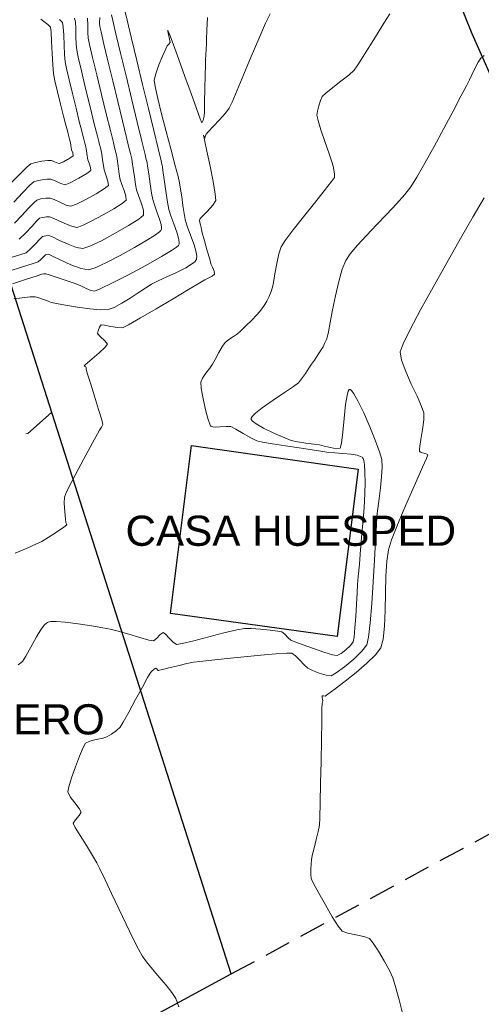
# Model space of a CAD drawing. Header units: metres. Extents: x 1111994 to 1112800, y 1268200 to 1269007.
# Tile 71 of 86: x 1112541 to 1112568, y 1268489 to 1268548. Entities that reach past the tile are written whole.
import ezdxf

# ---------------------------------------------------------------- set-up
doc = ezdxf.new("R2010")
doc.units = ezdxf.units.M
doc.header["$LTSCALE"] = 12.7
doc.header["$MEASUREMENT"] = 0
doc.linetypes.add('DASHED', pattern=[0.75, 0.5, -0.25])
doc.linetypes.add('HIDDEN2', pattern=[0.1875, 0.125, -0.0625])
doc.layers.add('Base', color=251, linetype='Continuous')
doc.styles.add('602000', font='arial.ttf', dxfattribs={"height": 1.5})
doc.linetypes.add('Cerca_LINE', pattern='A,0,[1,USTA-AUL-AB-003 LOTE CON RELACIîN AL SECTOR INMEDIATO1.Shx,S=0.007937,R=0,X=0,Y=0],-1.45,0', length=1.45)

msp = doc.modelspace()

# ---------------------------------------------------------------- linework, layer by layer
at = {"layer": 'Base', "linetype": 'Continuous', "lineweight": 0}
for p, q in [((1112546.926, 1268548.848), (1112547.105, 1268548.104)), ((1112541.915, 1268548.167), (1112542.1, 1268548.019)), ((1112543.041, 1268548.143), (1112543.227, 1268547.962)), ((1112543.951, 1268548.231), (1112543.994, 1268548.002)), ((1112544.728, 1268548.227), (1112544.744, 1268547.802)), ((1112545.457, 1268548.258), (1112545.455, 1268547.952)), ((1112546.24, 1268548.089), (1112546.163, 1268548.421)), ((1112551.938, 1268548.265), (1112551.9, 1268547.503)), ((1112555.696, 1268548.494), (1112555.426, 1268547.919)), ((1112562.892, 1268548.491), (1112562.539, 1268547.925)), ((1112542.1, 1268548.019), (1112542.343, 1268547.848)), ((1112542.343, 1268547.848), (1112542.503, 1268547.692)), ((1112542.503, 1268547.692), (1112542.54, 1268547.408)), ((1112543.227, 1268547.962), (1112543.267, 1268547.705)), ((1112543.267, 1268547.705), (1112543.293, 1268547.211)), ((1112543.994, 1268548.002), (1112544.017, 1268547.597)), ((1112544.017, 1268547.597), (1112544.03, 1268547.114)), ((1112544.744, 1268547.802), (1112544.749, 1268547.353)), ((1112545.455, 1268547.952), (1112545.467, 1268547.717)), ((1112545.467, 1268547.717), (1112545.538, 1268547.396)), ((1112546.435, 1268547.273), (1112546.24, 1268548.089)), ((1112547.105, 1268548.104), (1112547.369, 1268547.01)), ((1112555.426, 1268547.919), (1112555.018, 1268546.985)), ((1112562.539, 1268547.925), (1112562.129, 1268547.257)), ((1112542.54, 1268547.408), (1112542.569, 1268546.826)), ((1112543.293, 1268547.211), (1112543.314, 1268546.61)), ((1112544.03, 1268547.114), (1112544.045, 1268546.652)), ((1112544.749, 1268547.353), (1112544.77, 1268547.012)), ((1112544.77, 1268547.012), (1112544.851, 1268546.64)), ((1112545.538, 1268547.396), (1112545.711, 1268546.669)), ((1112546.713, 1268546.114), (1112546.435, 1268547.273)), ((1112547.369, 1268547.01), (1112547.688, 1268545.684)), ((1112549.556, 1268547.493), (1112549.552, 1268547.482)), ((1112549.552, 1268547.482), (1112549.559, 1268547.417)), ((1112549.562, 1268547.483), (1112549.556, 1268547.493)), ((1112549.559, 1268547.417), (1112549.593, 1268547.242)), ((1112549.595, 1268547.405), (1112549.562, 1268547.483)), ((1112549.593, 1268547.242), (1112549.655, 1268546.965)), ((1112549.689, 1268547.157), (1112549.595, 1268547.405)), ((1112549.655, 1268546.965), (1112549.693, 1268546.759)), ((1112549.884, 1268546.627), (1112549.689, 1268547.157)), ((1112551.9, 1268547.503), (1112551.878, 1268546.935)), ((1112555.018, 1268546.985), (1112554.57, 1268545.923)), ((1112562.129, 1268547.257), (1112561.701, 1268546.563)), ((1112542.569, 1268546.826), (1112542.598, 1268546.107)), ((1112543.314, 1268546.61), (1112543.339, 1268546.031)), ((1112544.045, 1268546.652), (1112544.074, 1268546.307)), ((1112544.851, 1268546.64), (1112545.034, 1268545.862)), ((1112545.711, 1268546.669), (1112545.955, 1268545.652)), ((1112549.43, 1268546.371), (1112549.24, 1268545.948)), ((1112549.519, 1268546.556), (1112549.43, 1268546.371)), ((1112549.61, 1268546.657), (1112549.519, 1268546.556)), ((1112549.693, 1268546.759), (1112549.61, 1268546.657)), ((1112550.208, 1268545.736), (1112549.884, 1268546.627)), ((1112551.848, 1268546.377), (1112551.828, 1268546.02)), ((1112551.867, 1268546.664), (1112551.848, 1268546.377)), ((1112551.878, 1268546.935), (1112551.867, 1268546.664)), ((1112561.701, 1268546.563), (1112561.3, 1268545.922)), ((1112542.598, 1268546.107), (1112542.633, 1268545.41)), ((1112543.339, 1268546.031), (1112543.377, 1268545.602)), ((1112544.074, 1268546.307), (1112544.165, 1268545.876)), ((1112544.165, 1268545.876), (1112544.359, 1268545.053)), ((1112545.034, 1268545.862), (1112545.286, 1268544.817)), ((1112547.042, 1268544.75), (1112546.713, 1268546.114)), ((1112549.24, 1268545.948), (1112549.015, 1268545.41)), ((1112551.828, 1268546.02), (1112551.814, 1268545.732)), ((1112554.57, 1268545.923), (1112554.126, 1268544.853)), ((1112561.3, 1268545.922), (1112560.967, 1268545.41)), ((1112568.357, 1268545.815), (1112568.195, 1268545.574)), ((1112568.572, 1268545.972), (1112568.357, 1268545.815)), ((1112542.633, 1268545.41), (1112542.68, 1268544.897)), ((1112543.377, 1268545.602), (1112543.459, 1268545.201)), ((1112543.459, 1268545.201), (1112543.616, 1268544.522)), ((1112545.955, 1268545.652), (1112546.241, 1268544.463)), ((1112547.688, 1268545.684), (1112548.035, 1268544.242)), ((1112549.015, 1268545.41), (1112548.824, 1268544.885)), ((1112550.577, 1268544.714), (1112550.208, 1268545.736)), ((1112551.807, 1268545.414), (1112551.794, 1268544.777)), ((1112551.814, 1268545.732), (1112551.807, 1268545.414)), ((1112560.967, 1268545.41), (1112560.744, 1268545.105)), ((1112568.007, 1268545.203), (1112567.826, 1268544.814)), ((1112568.195, 1268545.574), (1112568.007, 1268545.203)), ((1112542.68, 1268544.897), (1112542.77, 1268544.447)), ((1112544.359, 1268545.053), (1112544.612, 1268544.003)), ((1112545.286, 1268544.817), (1112545.57, 1268543.643)), ((1112547.387, 1268543.321), (1112547.042, 1268544.75)), ((1112548.824, 1268544.885), (1112548.734, 1268544.495)), ((1112550.947, 1268543.691), (1112550.577, 1268544.714)), ((1112551.794, 1268544.777), (1112551.779, 1268543.984)), ((1112554.126, 1268544.853), (1112553.729, 1268543.898)), ((1112560.421, 1268544.802), (1112559.957, 1268544.427)), ((1112560.744, 1268545.105), (1112560.421, 1268544.802)), ((1112567.826, 1268544.814), (1112567.683, 1268544.517)), ((1112542.77, 1268544.447), (1112542.922, 1268543.789)), ((1112543.616, 1268544.522), (1112543.819, 1268543.685)), ((1112544.612, 1268544.003), (1112544.884, 1268542.889)), ((1112546.241, 1268544.463), (1112546.542, 1268543.222)), ((1112548.035, 1268544.242), (1112548.383, 1268542.801)), ((1112548.734, 1268544.495), (1112548.787, 1268544.116)), ((1112548.787, 1268544.116), (1112548.947, 1268543.401)), ((1112551.779, 1268543.984), (1112551.763, 1268543.202)), ((1112559.464, 1268544.045), (1112559.054, 1268543.718)), ((1112559.957, 1268544.427), (1112559.464, 1268544.045)), ((1112567.518, 1268544.202), (1112567.172, 1268543.54)), ((1112567.683, 1268544.517), (1112567.518, 1268544.202)), ((1112542.922, 1268543.789), (1112543.105, 1268543.045)), ((1112543.819, 1268543.685), (1112544.034, 1268542.81)), ((1112545.57, 1268543.643), (1112545.853, 1268542.48)), ((1112548.947, 1268543.401), (1112549.179, 1268542.463)), ((1112551.271, 1268542.799), (1112550.947, 1268543.691)), ((1112553.729, 1268543.898), (1112553.422, 1268543.178)), ((1112558.838, 1268543.511), (1112558.728, 1268543.281)), ((1112559.054, 1268543.718), (1112558.838, 1268543.511)), ((1112567.172, 1268543.54), (1112566.696, 1268542.636)), ((1112543.105, 1268543.045), (1112543.283, 1268542.338)), ((1112544.034, 1268542.81), (1112544.231, 1268542.018)), ((1112544.884, 1268542.889), (1112545.133, 1268541.875)), ((1112546.542, 1268543.222), (1112546.827, 1268542.045)), ((1112547.715, 1268541.965), (1112547.387, 1268543.321)), ((1112548.383, 1268542.801), (1112548.702, 1268541.476)), ((1112551.504, 1268542.168), (1112551.271, 1268542.799)), ((1112551.763, 1268543.202), (1112551.748, 1268542.593)), ((1112553.248, 1268542.815), (1112553.009, 1268542.508)), ((1112553.422, 1268543.178), (1112553.248, 1268542.815)), ((1112558.62, 1268542.961), (1112558.538, 1268542.634)), ((1112558.728, 1268543.281), (1112558.62, 1268542.961)), ((1112543.283, 1268542.338), (1112543.424, 1268541.79)), ((1112545.853, 1268542.48), (1112546.101, 1268541.467)), ((1112549.179, 1268542.463), (1112549.451, 1268541.413)), ((1112551.738, 1268542.324), (1112551.678, 1268542.092)), ((1112551.748, 1268542.593), (1112551.738, 1268542.324)), ((1112553.009, 1268542.508), (1112552.655, 1268542.11)), ((1112558.538, 1268542.634), (1112558.507, 1268542.381)), ((1112558.507, 1268542.381), (1112558.579, 1268542.078)), ((1112566.696, 1268542.636), (1112566.142, 1268541.591)), ((1112543.424, 1268541.79), (1112543.493, 1268541.521)), ((1112544.231, 1268542.018), (1112544.379, 1268541.429)), ((1112545.133, 1268541.875), (1112545.319, 1268541.126)), ((1112546.827, 1268542.045), (1112547.069, 1268541.052)), ((1112547.992, 1268540.822), (1112547.715, 1268541.965)), ((1112551.602, 1268541.928), (1112551.504, 1268542.168)), ((1112551.678, 1268542.092), (1112551.602, 1268541.928)), ((1112552.28, 1268541.709), (1112551.981, 1268541.394)), ((1112552.655, 1268542.11), (1112552.28, 1268541.709)), ((1112558.579, 1268542.078), (1112558.756, 1268541.509)), ((1112543.493, 1268541.521), (1112543.564, 1268541.259)), ((1112543.564, 1268541.259), (1112543.651, 1268540.939)), ((1112544.379, 1268541.429), (1112544.446, 1268541.163)), ((1112544.446, 1268541.163), (1112544.503, 1268540.956)), ((1112545.319, 1268541.126), (1112545.399, 1268540.804)), ((1112546.101, 1268541.467), (1112546.278, 1268540.743)), ((1112547.069, 1268541.052), (1112547.237, 1268540.36)), ((1112548.702, 1268541.476), (1112548.965, 1268540.385)), ((1112549.451, 1268541.413), (1112549.729, 1268540.362)), ((1112551.733, 1268541.098), (1112551.701, 1268541.186)), ((1112551.701, 1268541.186), (1112551.757, 1268540.914)), ((1112551.767, 1268541.008), (1112551.733, 1268541.098)), ((1112551.805, 1268541.117), (1112551.767, 1268541.008)), ((1112551.851, 1268541.254), (1112551.805, 1268541.117)), ((1112551.981, 1268541.394), (1112551.851, 1268541.254)), ((1112558.756, 1268541.509), (1112558.988, 1268540.812)), ((1112566.142, 1268541.591), (1112565.559, 1268540.511)), ((1112543.651, 1268540.939), (1112543.705, 1268540.732)), ((1112543.705, 1268540.732), (1112543.727, 1268540.595)), ((1112543.727, 1268540.595), (1112543.75, 1268540.427)), ((1112543.75, 1268540.427), (1112543.77, 1268540.301)), ((1112544.503, 1268540.956), (1112544.574, 1268540.699)), ((1112544.574, 1268540.699), (1112544.626, 1268540.491)), ((1112544.626, 1268540.491), (1112544.664, 1268540.252)), ((1112545.399, 1268540.804), (1112545.445, 1268540.634)), ((1112545.445, 1268540.634), (1112545.504, 1268540.422)), ((1112546.278, 1268540.743), (1112546.351, 1268540.446)), ((1112546.351, 1268540.446), (1112546.388, 1268540.312)), ((1112548.184, 1268540.03), (1112547.992, 1268540.822)), ((1112551.757, 1268540.914), (1112551.903, 1268540.229)), ((1112558.988, 1268540.812), (1112559.222, 1268540.123)), ((1112565.559, 1268540.511), (1112564.999, 1268539.496)), ((1112543.868, 1268539.947), (1112543.661, 1268539.801)), ((1112543.77, 1268540.301), (1112543.835, 1268540.116)), ((1112543.835, 1268540.116), (1112543.868, 1268539.947)), ((1112544.664, 1268540.252), (1112544.707, 1268539.938)), ((1112544.707, 1268539.938), (1112544.744, 1268539.702)), ((1112545.504, 1268540.422), (1112545.547, 1268540.251)), ((1112545.547, 1268540.251), (1112545.578, 1268540.049)), ((1112545.578, 1268540.049), (1112545.626, 1268539.71)), ((1112546.388, 1268540.312), (1112546.434, 1268540.145)), ((1112546.434, 1268540.145), (1112546.468, 1268540.01)), ((1112546.468, 1268540.01), (1112546.504, 1268539.773)), ((1112547.237, 1268540.36), (1112547.304, 1268540.088)), ((1112547.304, 1268540.088), (1112547.348, 1268539.929)), ((1112547.348, 1268539.929), (1112547.389, 1268539.77)), ((1112548.256, 1268539.729), (1112548.184, 1268540.03)), ((1112548.965, 1268540.385), (1112549.143, 1268539.645)), ((1112549.729, 1268540.362), (1112549.979, 1268539.421)), ((1112551.903, 1268540.229), (1112552.091, 1268539.326)), ((1112559.222, 1268540.123), (1112559.407, 1268539.58)), ((1112541.091, 1268539.274), (1112540.661, 1268538.848)), ((1112541.318, 1268539.47), (1112541.091, 1268539.274)), ((1112541.596, 1268539.552), (1112541.318, 1268539.47)), ((1112541.984, 1268539.616), (1112541.596, 1268539.552)), ((1112542.348, 1268539.655), (1112541.984, 1268539.616)), ((1112542.553, 1268539.663), (1112542.348, 1268539.655)), ((1112542.7, 1268539.609), (1112542.553, 1268539.663)), ((1112542.88, 1268539.522), (1112542.7, 1268539.609)), ((1112543.023, 1268539.48), (1112542.88, 1268539.522)), ((1112543.281, 1268539.591), (1112543.023, 1268539.48)), ((1112543.661, 1268539.801), (1112543.281, 1268539.591)), ((1112544.744, 1268539.702), (1112544.815, 1268539.494)), ((1112544.815, 1268539.494), (1112544.905, 1268539.238)), ((1112545.626, 1268539.71), (1112545.677, 1268539.355)), ((1112545.677, 1268539.355), (1112545.719, 1268539.104)), ((1112546.504, 1268539.773), (1112546.566, 1268539.325)), ((1112546.566, 1268539.325), (1112546.636, 1268538.844)), ((1112547.389, 1268539.77), (1112547.417, 1268539.582)), ((1112547.417, 1268539.582), (1112547.473, 1268539.183)), ((1112548.284, 1268539.629), (1112548.256, 1268539.729)), ((1112548.31, 1268539.529), (1112548.284, 1268539.629)), ((1112548.339, 1268539.327), (1112548.31, 1268539.529)), ((1112548.405, 1268538.854), (1112548.339, 1268539.327)), ((1112549.143, 1268539.645), (1112549.209, 1268539.371)), ((1112549.209, 1268539.371), (1112549.231, 1268539.289)), ((1112549.231, 1268539.289), (1112549.262, 1268539.065)), ((1112549.979, 1268539.421), (1112550.168, 1268538.702)), ((1112552.091, 1268539.326), (1112552.272, 1268538.401)), ((1112559.407, 1268539.58), (1112559.491, 1268539.32)), ((1112559.491, 1268539.32), (1112559.534, 1268539.109)), ((1112564.999, 1268539.496), (1112564.514, 1268538.652)), ((1112540.661, 1268538.848), (1112540.105, 1268538.279)), ((1112544.69, 1268538.878), (1112544.204, 1268538.592)), ((1112544.925, 1268539.055), (1112544.69, 1268538.878)), ((1112544.905, 1268539.238), (1112544.925, 1268539.055)), ((1112545.719, 1268539.104), (1112545.822, 1268538.801)), ((1112545.822, 1268538.801), (1112545.953, 1268538.429)), ((1112546.636, 1268538.844), (1112546.694, 1268538.505)), ((1112547.473, 1268539.183), (1112547.543, 1268538.691)), ((1112547.543, 1268538.691), (1112547.613, 1268538.226)), ((1112548.49, 1268538.259), (1112548.405, 1268538.854)), ((1112549.262, 1268539.065), (1112549.338, 1268538.516)), ((1112550.168, 1268538.702), (1112550.262, 1268538.317)), ((1112559.534, 1268539.109), (1112559.574, 1268538.845)), ((1112559.574, 1268538.845), (1112559.571, 1268538.642)), ((1112564.514, 1268538.652), (1112564.153, 1268538.08)), ((1112541.267, 1268538.172), (1112540.837, 1268537.732)), ((1112541.495, 1268538.376), (1112541.267, 1268538.172)), ((1112541.709, 1268538.445), (1112541.495, 1268538.376)), ((1112542.006, 1268538.5), (1112541.709, 1268538.445)), ((1112542.302, 1268538.533), (1112542.006, 1268538.5)), ((1112542.517, 1268538.535), (1112542.302, 1268538.533)), ((1112542.786, 1268538.436), (1112542.517, 1268538.535)), ((1112543.116, 1268538.277), (1112542.786, 1268538.436)), ((1112543.377, 1268538.201), (1112543.116, 1268538.277)), ((1112543.691, 1268538.324), (1112543.377, 1268538.201)), ((1112544.204, 1268538.592), (1112543.691, 1268538.324)), ((1112545.982, 1268538.163), (1112545.749, 1268537.975)), ((1112545.953, 1268538.429), (1112545.982, 1268538.163)), ((1112546.694, 1268538.505), (1112546.785, 1268538.224)), ((1112546.785, 1268538.224), (1112546.921, 1268537.861)), ((1112547.613, 1268538.226), (1112547.669, 1268537.907)), ((1112548.576, 1268537.694), (1112548.49, 1268538.259)), ((1112549.338, 1268538.516), (1112549.438, 1268537.822)), ((1112550.262, 1268538.317), (1112550.323, 1268537.948)), ((1112552.272, 1268538.401), (1112552.401, 1268537.648)), ((1112559.393, 1268538.395), (1112558.957, 1268537.843)), ((1112559.571, 1268538.642), (1112559.393, 1268538.395)), ((1112564.153, 1268538.08), (1112563.789, 1268537.62)), ((1112540.837, 1268537.732), (1112540.293, 1268537.165)), ((1112545.239, 1268537.663), (1112544.621, 1268537.321)), ((1112545.749, 1268537.975), (1112545.239, 1268537.663)), ((1112546.921, 1268537.861), (1112547.03, 1268537.511)), ((1112547.03, 1268537.511), (1112547.039, 1268537.271)), ((1112547.669, 1268537.907), (1112547.781, 1268537.559)), ((1112547.781, 1268537.559), (1112547.95, 1268537.109)), ((1112548.643, 1268537.309), (1112548.576, 1268537.694)), ((1112549.438, 1268537.822), (1112549.539, 1268537.161)), ((1112550.323, 1268537.948), (1112550.39, 1268537.47)), ((1112550.39, 1268537.47), (1112550.459, 1268536.957)), ((1112552.401, 1268537.648), (1112552.43, 1268537.261)), ((1112558.957, 1268537.843), (1112558.36, 1268537.101)), ((1112563.789, 1268537.62), (1112563.291, 1268537.063)), ((1112541.501, 1268537.126), (1112541.182, 1268536.791)), ((1112541.671, 1268537.281), (1112541.501, 1268537.126)), ((1112541.911, 1268537.353), (1112541.671, 1268537.281)), ((1112542.228, 1268537.401), (1112541.911, 1268537.353)), ((1112542.481, 1268537.408), (1112542.228, 1268537.401)), ((1112542.713, 1268537.321), (1112542.481, 1268537.408)), ((1112543.071, 1268537.15), (1112542.713, 1268537.321)), ((1112543.447, 1268536.987), (1112543.071, 1268537.15)), ((1112543.731, 1268536.921), (1112543.447, 1268536.987)), ((1112544.062, 1268537.042), (1112543.731, 1268536.921)), ((1112544.621, 1268537.321), (1112544.062, 1268537.042)), ((1112546.815, 1268537.08), (1112546.313, 1268536.762)), ((1112547.039, 1268537.271), (1112546.815, 1268537.08)), ((1112547.95, 1268537.109), (1112548.084, 1268536.677)), ((1112548.742, 1268536.991), (1112548.643, 1268537.309)), ((1112548.897, 1268536.578), (1112548.742, 1268536.991)), ((1112549.539, 1268537.161), (1112549.618, 1268536.71)), ((1112550.459, 1268536.957), (1112550.528, 1268536.48)), ((1112552.254, 1268536.977), (1112551.939, 1268536.621)), ((1112552.43, 1268537.261), (1112552.254, 1268536.977)), ((1112558.36, 1268537.101), (1112557.704, 1268536.28)), ((1112563.291, 1268537.063), (1112562.708, 1268536.443)), ((1112568.56, 1268537.416), (1112567.912, 1268536.298)), ((1112540.774, 1268536.356), (1112540.334, 1268535.899)), ((1112541.182, 1268536.791), (1112540.774, 1268536.356)), ((1112542.446, 1268536.28), (1112542.259, 1268536.275)), ((1112542.707, 1268536.171), (1112542.446, 1268536.28)), ((1112545.662, 1268536.388), (1112544.989, 1268536.028)), ((1112546.313, 1268536.762), (1112545.662, 1268536.388)), ((1112548.096, 1268536.379), (1112547.818, 1268536.143)), ((1112548.084, 1268536.677), (1112548.096, 1268536.379)), ((1112549.054, 1268536.141), (1112548.897, 1268536.578)), ((1112549.618, 1268536.71), (1112549.733, 1268536.341)), ((1112549.733, 1268536.341), (1112549.913, 1268535.862)), ((1112550.528, 1268536.48), (1112550.593, 1268536.112)), ((1112551.637, 1268536.314), (1112551.499, 1268536.179)), ((1112551.939, 1268536.621), (1112551.637, 1268536.314)), ((1112557.704, 1268536.28), (1112557.085, 1268535.494)), ((1112562.708, 1268536.443), (1112562.09, 1268535.797)), ((1112567.912, 1268536.298), (1112567.143, 1268534.963)), ((1112541.372, 1268535.702), (1112540.991, 1268535.3)), ((1112541.682, 1268536.031), (1112541.372, 1268535.702)), ((1112541.848, 1268536.186), (1112541.682, 1268536.031)), ((1112542.025, 1268536.239), (1112541.848, 1268536.186)), ((1112542.259, 1268536.275), (1112542.025, 1268536.239)), ((1112543.182, 1268535.946), (1112542.707, 1268536.171)), ((1112543.699, 1268535.729), (1112543.182, 1268535.946)), ((1112544.086, 1268535.641), (1112543.699, 1268535.729)), ((1112544.421, 1268535.756), (1112544.086, 1268535.641)), ((1112544.989, 1268536.028), (1112544.421, 1268535.756)), ((1112547.198, 1268535.749), (1112546.392, 1268535.285)), ((1112547.818, 1268536.143), (1112547.198, 1268535.749)), ((1112549.143, 1268535.823), (1112549.054, 1268536.141)), ((1112549.171, 1268535.628), (1112549.143, 1268535.823)), ((1112549.913, 1268535.862), (1112550.095, 1268535.355)), ((1112550.593, 1268536.112), (1112550.719, 1268535.714)), ((1112550.719, 1268535.714), (1112550.923, 1268535.171)), ((1112551.472, 1268536.114), (1112551.449, 1268536.047)), ((1112551.449, 1268536.047), (1112551.497, 1268535.851)), ((1112551.499, 1268536.179), (1112551.472, 1268536.114)), ((1112551.497, 1268535.851), (1112551.547, 1268535.654)), ((1112562.09, 1268535.797), (1112561.486, 1268535.16)), ((1112540.991, 1268535.3), (1112540.613, 1268534.925)), ((1112542.214, 1268535.139), (1112542.024, 1268535.092)), ((1112542.41, 1268535.152), (1112542.214, 1268535.139)), ((1112542.611, 1268535.064), (1112542.41, 1268535.152)), ((1112546.392, 1268535.285), (1112545.558, 1268534.841)), ((1112548.324, 1268534.883), (1112548.805, 1268535.194)), ((1112548.805, 1268535.194), (1112549.045, 1268535.372)), ((1112549.045, 1268535.372), (1112549.133, 1268535.456)), ((1112549.133, 1268535.456), (1112549.153, 1268535.487)), ((1112549.153, 1268535.487), (1112549.165, 1268535.527)), ((1112549.165, 1268535.527), (1112549.171, 1268535.628)), ((1112550.095, 1268535.355), (1112550.199, 1268534.986)), ((1112550.923, 1268535.171), (1112551.132, 1268534.585)), ((1112551.547, 1268535.654), (1112551.557, 1268535.584)), ((1112551.557, 1268535.584), (1112551.568, 1268535.514)), ((1112551.568, 1268535.514), (1112551.624, 1268535.308)), ((1112551.624, 1268535.308), (1112551.759, 1268534.823)), ((1112557.085, 1268535.494), (1112556.602, 1268534.857)), ((1112561.486, 1268535.16), (1112560.944, 1268534.565)), ((1112541.597, 1268534.652), (1112541.286, 1268534.333)), ((1112541.874, 1268534.947), (1112541.597, 1268534.652)), ((1112542.024, 1268535.092), (1112541.874, 1268534.947)), ((1112543.035, 1268534.862), (1112542.611, 1268535.064)), ((1112543.561, 1268534.625), (1112543.035, 1268534.862)), ((1112544.069, 1268534.432), (1112543.561, 1268534.625)), ((1112544.855, 1268534.503), (1112544.44, 1268534.362)), ((1112545.558, 1268534.841), (1112544.855, 1268534.503)), ((1112547.548, 1268534.423), (1112548.324, 1268534.883)), ((1112550.186, 1268534.559), (1112550.077, 1268534.461)), ((1112550.21, 1268534.594), (1112550.186, 1268534.559)), ((1112550.199, 1268534.986), (1112550.231, 1268534.759)), ((1112550.224, 1268534.641), (1112550.21, 1268534.594)), ((1112550.231, 1268534.759), (1112550.224, 1268534.641)), ((1112551.132, 1268534.585), (1112551.252, 1268534.156)), ((1112551.759, 1268534.823), (1112551.923, 1268534.236)), ((1112556.602, 1268534.857), (1112556.356, 1268534.48)), ((1112560.944, 1268534.565), (1112560.513, 1268534.049)), ((1112567.143, 1268534.963), (1112566.315, 1268533.513)), ((1112540.725, 1268534.005), (1112540.136, 1268533.832)), ((1112541.034, 1268534.119), (1112540.725, 1268534.005)), ((1112541.286, 1268534.333), (1112541.034, 1268534.119)), ((1112542.103, 1268533.896), (1112542.201, 1268533.997)), ((1112542.201, 1268533.997), (1112542.287, 1268534.015)), ((1112542.287, 1268534.015), (1112542.374, 1268534.024)), ((1112542.374, 1268534.024), (1112542.583, 1268533.922)), ((1112542.583, 1268533.922), (1112543.085, 1268533.682)), ((1112544.44, 1268534.362), (1112544.069, 1268534.432)), ((1112545.864, 1268533.521), (1112546.688, 1268533.947)), ((1112546.688, 1268533.947), (1112547.548, 1268534.423)), ((1112549.778, 1268534.253), (1112549.18, 1268533.889)), ((1112550.077, 1268534.461), (1112549.778, 1268534.253)), ((1112551.252, 1268534.156), (1112551.29, 1268533.892)), ((1112551.923, 1268534.236), (1112552.067, 1268533.72)), ((1112556.223, 1268534.059), (1112556.099, 1268533.471)), ((1112556.356, 1268534.48), (1112556.223, 1268534.059)), ((1112560.513, 1268534.049), (1112560.243, 1268533.646)), ((1112540.81, 1268533.261), (1112541.463, 1268533.461)), ((1112541.463, 1268533.461), (1112541.756, 1268533.56)), ((1112541.756, 1268533.56), (1112541.918, 1268533.703)), ((1112541.918, 1268533.703), (1112542.103, 1268533.896)), ((1112543.085, 1268533.682), (1112543.723, 1268533.398)), ((1112543.723, 1268533.398), (1112544.344, 1268533.166)), ((1112545.193, 1268533.21), (1112545.864, 1268533.521)), ((1112548.224, 1268533.352), (1112547.186, 1268532.796)), ((1112549.18, 1268533.889), (1112548.224, 1268533.352)), ((1112550.978, 1268533.426), (1112550.625, 1268533.213)), ((1112551.166, 1268533.572), (1112550.978, 1268533.426)), ((1112551.244, 1268533.661), (1112551.166, 1268533.572)), ((1112551.266, 1268533.702), (1112551.244, 1268533.661)), ((1112551.282, 1268533.756), (1112551.266, 1268533.702)), ((1112551.29, 1268533.892), (1112551.282, 1268533.756)), ((1112552.067, 1268533.72), (1112552.144, 1268533.453)), ((1112552.144, 1268533.453), (1112552.229, 1268533.249)), ((1112556.099, 1268533.471), (1112555.991, 1268532.85)), ((1112560.243, 1268533.646), (1112560.039, 1268533.121)), ((1112566.315, 1268533.513), (1112565.492, 1268532.052)), ((1112539.96, 1268532.995), (1112540.81, 1268533.261)), ((1112541.704, 1268532.736), (1112541.059, 1268532.528)), ((1112541.972, 1268532.82), (1112541.704, 1268532.736)), ((1112542.099, 1268532.84), (1112541.972, 1268532.82)), ((1112542.226, 1268532.849), (1112542.099, 1268532.84)), ((1112542.419, 1268532.788), (1112542.226, 1268532.849)), ((1112542.851, 1268532.641), (1112542.419, 1268532.788)), ((1112544.344, 1268533.166), (1112544.794, 1268533.082)), ((1112544.794, 1268533.082), (1112545.193, 1268533.21)), ((1112547.186, 1268532.796), (1112546.222, 1268532.3)), ((1112550.079, 1268532.935), (1112549.498, 1268532.662)), ((1112550.625, 1268533.213), (1112550.079, 1268532.935)), ((1112552.361, 1268532.82), (1112552.223, 1268532.705)), ((1112552.229, 1268533.249), (1112552.333, 1268532.999)), ((1112552.333, 1268532.999), (1112552.361, 1268532.82)), ((1112555.991, 1268532.85), (1112555.907, 1268532.333)), ((1112560.039, 1268533.121), (1112559.833, 1268532.381)), ((1112541.059, 1268532.528), (1112540.215, 1268532.247)), ((1112543.378, 1268532.461), (1112542.851, 1268532.641)), ((1112543.854, 1268532.296), (1112543.378, 1268532.461)), ((1112544.136, 1268532.197), (1112543.854, 1268532.296)), ((1112544.359, 1268532.098), (1112544.136, 1268532.197)), ((1112546.222, 1268532.3), (1112545.49, 1268531.943)), ((1112548.579, 1268532.219), (1112548.225, 1268532)), ((1112548.969, 1268532.417), (1112548.579, 1268532.219)), ((1112549.498, 1268532.662), (1112548.969, 1268532.417)), ((1112551.485, 1268532.315), (1112550.794, 1268531.901)), ((1112551.786, 1268532.495), (1112551.485, 1268532.315)), ((1112551.983, 1268532.588), (1112551.786, 1268532.495)), ((1112552.223, 1268532.705), (1112551.983, 1268532.588)), ((1112555.907, 1268532.333), (1112555.853, 1268532.052)), ((1112559.833, 1268532.381), (1112559.636, 1268531.53)), ((1112544.645, 1268531.963), (1112544.359, 1268532.098)), ((1112544.93, 1268531.846), (1112544.645, 1268531.963)), ((1112545.149, 1268531.802), (1112544.93, 1268531.846)), ((1112545.49, 1268531.943), (1112545.149, 1268531.802)), ((1112547.779, 1268531.705), (1112547.285, 1268531.38)), ((1112548.225, 1268532), (1112547.779, 1268531.705)), ((1112550.794, 1268531.901), (1112549.866, 1268531.346)), ((1112555.753, 1268531.779), (1112555.613, 1268531.446)), ((1112555.853, 1268532.052), (1112555.753, 1268531.779)), ((1112565.492, 1268532.052), (1112564.738, 1268530.683)), ((1112540.791, 1268531.406), (1112540.296, 1268531.339)), ((1112541.272, 1268531.455), (1112540.791, 1268531.406)), ((1112541.581, 1268531.465), (1112541.272, 1268531.455)), ((1112541.798, 1268531.409), (1112541.581, 1268531.465)), ((1112542.074, 1268531.306), (1112541.798, 1268531.409)), ((1112542.351, 1268531.198), (1112542.074, 1268531.306)), ((1112542.568, 1268531.127), (1112542.351, 1268531.198)), ((1112542.854, 1268531.068), (1112542.568, 1268531.127)), ((1112543.409, 1268530.964), (1112542.854, 1268531.068)), ((1112544.115, 1268530.844), (1112543.409, 1268530.964)), ((1112546.788, 1268531.073), (1112546.332, 1268530.829)), ((1112547.285, 1268531.38), (1112546.788, 1268531.073)), ((1112549.866, 1268531.346), (1112548.853, 1268530.745)), ((1112555.376, 1268530.997), (1112555.211, 1268530.749)), ((1112555.499, 1268531.202), (1112555.376, 1268530.997)), ((1112555.613, 1268531.446), (1112555.499, 1268531.202)), ((1112559.636, 1268531.53), (1112559.458, 1268530.673)), ((1112544.855, 1268530.739), (1112544.115, 1268530.844)), ((1112545.509, 1268530.679), (1112544.855, 1268530.739)), ((1112545.962, 1268530.695), (1112545.509, 1268530.679)), ((1112546.332, 1268530.829), (1112545.962, 1268530.695)), ((1112548.853, 1268530.745), (1112547.907, 1268530.192)), ((1112554.904, 1268530.38), (1112554.598, 1268530.069)), ((1112555.07, 1268530.556), (1112554.904, 1268530.38)), ((1112555.211, 1268530.749), (1112555.07, 1268530.556)), ((1112559.458, 1268530.673), (1112559.311, 1268529.914)), ((1112564.738, 1268530.683), (1112564.116, 1268529.509)), ((1112545.546, 1268529.772), (1112545.449, 1268529.64)), ((1112545.745, 1268529.76), (1112545.546, 1268529.772)), ((1112547.182, 1268529.782), (1112546.831, 1268529.609)), ((1112547.907, 1268530.192), (1112547.182, 1268529.782)), ((1112554.598, 1268530.069), (1112554.242, 1268529.714)), ((1112559.311, 1268529.914), (1112559.207, 1268529.357)), ((1112545.362, 1268529.427), (1112545.334, 1268529.259)), ((1112545.334, 1268529.259), (1112545.495, 1268529.076)), ((1112545.449, 1268529.64), (1112545.362, 1268529.427)), ((1112546.12, 1268529.689), (1112545.745, 1268529.76)), ((1112546.529, 1268529.618), (1112546.12, 1268529.689)), ((1112546.831, 1268529.609), (1112546.529, 1268529.618)), ((1112553.738, 1268529.231), (1112553.507, 1268529.076)), ((1112553.925, 1268529.405), (1112553.738, 1268529.231)), ((1112554.242, 1268529.714), (1112553.925, 1268529.405)), ((1112559.207, 1268529.357), (1112559.156, 1268529.106)), ((1112564.116, 1268529.509), (1112563.69, 1268528.634)), ((1112545.495, 1268529.076), (1112545.775, 1268528.817)), ((1112545.921, 1268528.61), (1112545.773, 1268528.423)), ((1112545.775, 1268528.817), (1112545.921, 1268528.61)), ((1112552.994, 1268528.726), (1112552.841, 1268528.496)), ((1112553.212, 1268528.892), (1112552.994, 1268528.726)), ((1112553.507, 1268529.076), (1112553.212, 1268528.892)), ((1112558.978, 1268528.655), (1112558.887, 1268528.459)), ((1112559.081, 1268528.903), (1112558.978, 1268528.655)), ((1112559.156, 1268529.106), (1112559.081, 1268528.903)), ((1112563.69, 1268528.634), (1112563.523, 1268528.161)), ((1112545.425, 1268528.097), (1112545.012, 1268527.735)), ((1112545.773, 1268528.423), (1112545.425, 1268528.097)), ((1112552.621, 1268528.11), (1112552.398, 1268527.704)), ((1112552.841, 1268528.496), (1112552.621, 1268528.11)), ((1112558.77, 1268528.272), (1112558.573, 1268527.974)), ((1112558.887, 1268528.459), (1112558.77, 1268528.272)), ((1112563.523, 1268528.161), (1112563.605, 1268527.648)), ((1112544.723, 1268527.489), (1112544.577, 1268527.364)), ((1112545.012, 1268527.735), (1112544.723, 1268527.489)), ((1112552.235, 1268527.416), (1112552.068, 1268527.18)), ((1112552.398, 1268527.704), (1112552.235, 1268527.416)), ((1112558.197, 1268527.421), (1112558.035, 1268527.178)), ((1112558.36, 1268527.66), (1112558.197, 1268527.421)), ((1112558.573, 1268527.974), (1112558.36, 1268527.66)), ((1112563.605, 1268527.648), (1112563.852, 1268526.965)), ((1112544.528, 1268527.323), (1112544.521, 1268527.317)), ((1112544.521, 1268527.317), (1112544.525, 1268527.314)), ((1112544.525, 1268527.314), (1112544.545, 1268527.303)), ((1112544.577, 1268527.364), (1112544.528, 1268527.323)), ((1112544.545, 1268527.303), (1112544.591, 1268527.282)), ((1112544.591, 1268527.282), (1112544.631, 1268527.261)), ((1112544.631, 1268527.261), (1112544.635, 1268527.196)), ((1112544.635, 1268527.196), (1112544.637, 1268527.127)), ((1112544.637, 1268527.127), (1112544.713, 1268526.882)), ((1112544.713, 1268526.882), (1112544.903, 1268526.274)), ((1112551.843, 1268526.879), (1112551.637, 1268526.575)), ((1112552.068, 1268527.18), (1112551.843, 1268526.879)), ((1112557.817, 1268526.852), (1112557.588, 1268526.527)), ((1112558.035, 1268527.178), (1112557.817, 1268526.852)), ((1112563.852, 1268526.965), (1112564.186, 1268526.21)), ((1112544.903, 1268526.274), (1112545.15, 1268525.484)), ((1112551.637, 1268526.575), (1112551.529, 1268526.33)), ((1112551.529, 1268526.33), (1112551.559, 1268525.966)), ((1112557.396, 1268526.291), (1112557.11, 1268526.078)), ((1112557.588, 1268526.527), (1112557.396, 1268526.291)), ((1112551.559, 1268525.966), (1112551.678, 1268525.321)), ((1112556.558, 1268525.708), (1112555.883, 1268525.254)), ((1112557.11, 1268526.078), (1112556.558, 1268525.708)), ((1112560.325, 1268525.527), (1112560.399, 1268525.794)), ((1112560.399, 1268525.794), (1112560.454, 1268525.885)), ((1112560.454, 1268525.885), (1112560.484, 1268525.9)), ((1112560.484, 1268525.9), (1112560.512, 1268525.895)), ((1112560.512, 1268525.895), (1112560.586, 1268525.836)), ((1112560.586, 1268525.836), (1112560.731, 1268525.637)), ((1112560.731, 1268525.637), (1112560.974, 1268525.207)), ((1112564.186, 1268526.21), (1112564.531, 1268525.48)), ((1112545.15, 1268525.484), (1112545.395, 1268524.687)), ((1112551.678, 1268525.321), (1112551.843, 1268524.592)), ((1112555.883, 1268525.254), (1112555.228, 1268524.791)), ((1112560.238, 1268524.989), (1112560.325, 1268525.527)), ((1112560.974, 1268525.207), (1112561.326, 1268524.482)), ((1112564.531, 1268525.48), (1112564.807, 1268524.871)), ((1112545.395, 1268524.687), (1112545.582, 1268524.063)), ((1112551.843, 1268524.592), (1112551.98, 1268524.081)), ((1112554.813, 1268524.464), (1112554.615, 1268524.269)), ((1112555.228, 1268524.791), (1112554.813, 1268524.464)), ((1112560.147, 1268524.155), (1112560.238, 1268524.989)), ((1112561.326, 1268524.482), (1112561.69, 1268523.654)), ((1112564.807, 1268524.871), (1112564.938, 1268524.482)), ((1112564.938, 1268524.482), (1112564.93, 1268524.059)), ((1112545.582, 1268524.063), (1112545.654, 1268523.789)), ((1112551.98, 1268524.081), (1112552.071, 1268523.808)), ((1112554.553, 1268524.171), (1112554.547, 1268524.134)), ((1112554.547, 1268524.134), (1112554.56, 1268524.092)), ((1112554.615, 1268524.269), (1112554.553, 1268524.171)), ((1112554.56, 1268524.092), (1112554.637, 1268523.995)), ((1112554.637, 1268523.995), (1112554.862, 1268523.823)), ((1112560.067, 1268523.315), (1112560.147, 1268524.155)), ((1112564.93, 1268524.059), (1112564.86, 1268523.48)), ((1112545.444, 1268523.449), (1112545.317, 1268523.219)), ((1112545.561, 1268523.618), (1112545.444, 1268523.449)), ((1112545.654, 1268523.789), (1112545.561, 1268523.618)), ((1112552.071, 1268523.808), (1112552.121, 1268523.701)), ((1112552.121, 1268523.701), (1112552.142, 1268523.676)), ((1112552.142, 1268523.676), (1112552.171, 1268523.658)), ((1112552.171, 1268523.658), (1112552.253, 1268523.636)), ((1112552.253, 1268523.636), (1112552.423, 1268523.626)), ((1112552.423, 1268523.626), (1112552.704, 1268523.641)), ((1112552.704, 1268523.641), (1112553.064, 1268523.668)), ((1112553.064, 1268523.668), (1112553.332, 1268523.656)), ((1112553.332, 1268523.656), (1112553.63, 1268523.513)), ((1112553.63, 1268523.513), (1112554.073, 1268523.253)), ((1112554.073, 1268523.253), (1112554.539, 1268522.982)), ((1112554.862, 1268523.823), (1112555.308, 1268523.566)), ((1112555.308, 1268523.566), (1112555.969, 1268523.244)), ((1112559.991, 1268522.653), (1112560.067, 1268523.315)), ((1112561.69, 1268523.654), (1112562.021, 1268522.836)), ((1112564.86, 1268523.48), (1112564.767, 1268522.881)), ((1112545.018, 1268522.673), (1112544.616, 1268521.934)), ((1112545.317, 1268523.219), (1112545.018, 1268522.673)), ((1112554.539, 1268522.982), (1112554.907, 1268522.805)), ((1112554.907, 1268522.805), (1112555.239, 1268522.731)), ((1112555.239, 1268522.731), (1112555.846, 1268522.625)), ((1112555.969, 1268523.244), (1112556.582, 1268522.977)), ((1112556.582, 1268522.977), (1112556.968, 1268522.826)), ((1112556.968, 1268522.826), (1112557.343, 1268522.739)), ((1112557.343, 1268522.739), (1112557.843, 1268522.662)), ((1112557.843, 1268522.662), (1112558.329, 1268522.598)), ((1112562.021, 1268522.836), (1112562.274, 1268522.139)), ((1112564.767, 1268522.881), (1112564.704, 1268522.481)), ((1112555.846, 1268522.625), (1112556.62, 1268522.502)), ((1112556.62, 1268522.502), (1112557.452, 1268522.375)), ((1112557.452, 1268522.375), (1112558.236, 1268522.258)), ((1112558.236, 1268522.258), (1112558.862, 1268522.165)), ((1112558.329, 1268522.598), (1112558.66, 1268522.554)), ((1112558.66, 1268522.554), (1112558.951, 1268522.487)), ((1112558.862, 1268522.165), (1112559.224, 1268522.111)), ((1112558.951, 1268522.487), (1112559.331, 1268522.393)), ((1112559.224, 1268522.111), (1112559.586, 1268522.074)), ((1112559.331, 1268522.393), (1112559.689, 1268522.329)), ((1112559.586, 1268522.074), (1112560.067, 1268522.04)), ((1112559.689, 1268522.329), (1112559.914, 1268522.353)), ((1112559.914, 1268522.353), (1112559.991, 1268522.653)), ((1112562.274, 1268522.139), (1112562.405, 1268521.675)), ((1112564.678, 1268522.272), (1112564.675, 1268522.194)), ((1112564.675, 1268522.194), (1112564.679, 1268522.176)), ((1112564.704, 1268522.481), (1112564.678, 1268522.272)), ((1112564.679, 1268522.176), (1112564.693, 1268522.16)), ((1112564.693, 1268522.16), (1112564.747, 1268522.129)), ((1112564.747, 1268522.129), (1112564.868, 1268522.087)), ((1112564.868, 1268522.087), (1112565.048, 1268522.033)), ((1112544.616, 1268521.934), (1112544.179, 1268521.119)), ((1112560.067, 1268522.04), (1112560.569, 1268521.992)), ((1112560.569, 1268521.992), (1112560.923, 1268521.932)), ((1112560.923, 1268521.932), (1112561.128, 1268521.868)), ((1112561.128, 1268521.868), (1112561.223, 1268521.814)), ((1112561.223, 1268521.814), (1112561.257, 1268521.784)), ((1112561.257, 1268521.784), (1112561.284, 1268521.745)), ((1112561.284, 1268521.745), (1112561.328, 1268521.629)), ((1112561.328, 1268521.629), (1112561.373, 1268521.373)), ((1112562.405, 1268521.675), (1112562.432, 1268521.224)), ((1112565.102, 1268521.743), (1112564.868, 1268521.209)), ((1112565.048, 1268522.033), (1112565.182, 1268521.96)), ((1112565.182, 1268521.96), (1112565.102, 1268521.743)), ((1112544.179, 1268521.119), (1112543.774, 1268520.349)), ((1112561.373, 1268521.373), (1112561.402, 1268520.921)), ((1112561.402, 1268520.921), (1112561.404, 1268520.274)), ((1112562.432, 1268521.224), (1112562.401, 1268520.638)), ((1112564.868, 1268521.209), (1112564.526, 1268520.446)), ((1112543.774, 1268520.349), (1112543.469, 1268519.744)), ((1112562.401, 1268520.638), (1112562.334, 1268519.984)), ((1112564.526, 1268520.446), (1112564.122, 1268519.542)), ((1112543.469, 1268519.744), (1112543.333, 1268519.424)), ((1112561.404, 1268520.274), (1112561.387, 1268519.653)), ((1112562.334, 1268519.984), (1112562.251, 1268519.327)), ((1112543.333, 1268519.424), (1112543.319, 1268519.051)), ((1112561.372, 1268519.187), (1112561.348, 1268518.767)), ((1112561.387, 1268519.653), (1112561.372, 1268519.187)), ((1112562.251, 1268519.327), (1112562.173, 1268518.733)), ((1112564.122, 1268519.542), (1112563.703, 1268518.581)), ((1112543.319, 1268519.051), (1112543.354, 1268518.542)), ((1112543.354, 1268518.542), (1112543.402, 1268518.091)), ((1112561.348, 1268518.767), (1112561.295, 1268518.072)), ((1112562.173, 1268518.733), (1112562.123, 1268518.268)), ((1112563.703, 1268518.581), (1112563.314, 1268517.653)), ((1112543.402, 1268518.091), (1112543.428, 1268517.89)), ((1112561.295, 1268518.072), (1112561.222, 1268517.206)), ((1112562.123, 1268518.268), (1112562.09, 1268517.74)), ((1112543.294, 1268517.616), (1112542.859, 1268517.318)), ((1112543.481, 1268517.75), (1112543.294, 1268517.616)), ((1112543.428, 1268517.89), (1112543.457, 1268517.819)), ((1112543.457, 1268517.819), (1112543.481, 1268517.75)), ((1112562.09, 1268517.74), (1112562.04, 1268516.815)), ((1112563.314, 1268517.653), (1112563.001, 1268516.843)), ((1112541.977, 1268516.751), (1112541.664, 1268516.603)), ((1112542.359, 1268516.986), (1112541.977, 1268516.751)), ((1112542.859, 1268517.318), (1112542.359, 1268516.986)), ((1112561.222, 1268517.206), (1112561.141, 1268516.276)), ((1112562.04, 1268516.815), (1112561.974, 1268515.627)), ((1112563.001, 1268516.843), (1112562.811, 1268516.239)), ((1112541.094, 1268516.351), (1112540.372, 1268516.038)), ((1112541.664, 1268516.603), (1112541.094, 1268516.351)), ((1112561.141, 1268516.276), (1112561.063, 1268515.388)), ((1112562.811, 1268516.239), (1112562.712, 1268515.559)), ((1112561.974, 1268515.627), (1112561.897, 1268514.315)), ((1112562.712, 1268515.559), (1112562.66, 1268514.664)), ((1112561.063, 1268515.388), (1112560.997, 1268514.647)), ((1112560.997, 1268514.647), (1112560.955, 1268514.158)), ((1112562.66, 1268514.664), (1112562.633, 1268513.649)), ((1112560.955, 1268514.158), (1112560.922, 1268513.655)), ((1112561.897, 1268514.315), (1112561.81, 1268513.013)), ((1112560.922, 1268513.655), (1112560.885, 1268512.98)), ((1112562.633, 1268513.649), (1112562.61, 1268512.614)), ((1112560.885, 1268512.98), (1112560.842, 1268512.241)), ((1112561.81, 1268513.013), (1112561.716, 1268511.859)), ((1112562.61, 1268512.614), (1112562.569, 1268511.654)), ((1112560.842, 1268512.241), (1112560.795, 1268511.547)), ((1112541.931, 1268511.476), (1112541.651, 1268511.023)), ((1112542.132, 1268511.732), (1112541.931, 1268511.476)), ((1112542.256, 1268511.845), (1112542.132, 1268511.732)), ((1112542.314, 1268511.88), (1112542.256, 1268511.845)), ((1112542.369, 1268511.9), (1112542.314, 1268511.88)), ((1112542.519, 1268511.927), (1112542.369, 1268511.9)), ((1112542.833, 1268511.935), (1112542.519, 1268511.927)), ((1112543.375, 1268511.899), (1112542.833, 1268511.935)), ((1112544.162, 1268511.802), (1112543.375, 1268511.899)), ((1112544.959, 1268511.676), (1112544.162, 1268511.802)), ((1112545.643, 1268511.554), (1112544.959, 1268511.676)), ((1112546.093, 1268511.47), (1112545.643, 1268511.554)), ((1112546.572, 1268511.351), (1112546.093, 1268511.47)), ((1112553.7, 1268511.437), (1112552.927, 1268511.248)), ((1112554.16, 1268511.523), (1112553.7, 1268511.437)), ((1112554.57, 1268511.519), (1112554.16, 1268511.523)), ((1112555.124, 1268511.479), (1112554.57, 1268511.519)), ((1112555.699, 1268511.42), (1112555.124, 1268511.479)), ((1112556.169, 1268511.356), (1112555.699, 1268511.42)), ((1112560.795, 1268511.547), (1112560.744, 1268511.004)), ((1112561.716, 1268511.859), (1112561.619, 1268510.988)), ((1112562.569, 1268511.654), (1112562.49, 1268510.868)), ((1112541.651, 1268511.023), (1112541.31, 1268510.394)), ((1112547.214, 1268511.165), (1112546.572, 1268511.351)), ((1112547.876, 1268510.968), (1112547.214, 1268511.165)), ((1112548.413, 1268510.817), (1112547.876, 1268510.968)), ((1112548.683, 1268510.767), (1112548.413, 1268510.817)), ((1112548.871, 1268510.913), (1112548.683, 1268510.767)), ((1112549.09, 1268511.149), (1112548.871, 1268510.913)), ((1112549.265, 1268511.272), (1112549.09, 1268511.149)), ((1112549.417, 1268511.168), (1112549.265, 1268511.272)), ((1112549.642, 1268510.937), (1112549.417, 1268511.168)), ((1112549.881, 1268510.696), (1112549.642, 1268510.937)), ((1112552.01, 1268511.011), (1112551.117, 1268510.782)), ((1112552.927, 1268511.248), (1112552.01, 1268511.011)), ((1112556.41, 1268511.306), (1112556.169, 1268511.356)), ((1112556.583, 1268511.167), (1112556.41, 1268511.306)), ((1112556.782, 1268510.959), (1112556.583, 1268511.167)), ((1112556.953, 1268510.807), (1112556.782, 1268510.959)), ((1112560.744, 1268511.004), (1112560.687, 1268510.722)), ((1112561.619, 1268510.988), (1112561.52, 1268510.537)), ((1112562.49, 1268510.868), (1112562.352, 1268510.352)), ((1112541.31, 1268510.394), (1112541.018, 1268509.843)), ((1112550.076, 1268510.563), (1112549.881, 1268510.696)), ((1112550.416, 1268510.614), (1112550.076, 1268510.563)), ((1112551.117, 1268510.782), (1112550.416, 1268510.614)), ((1112557.19, 1268510.708), (1112556.953, 1268510.807)), ((1112557.681, 1268510.524), (1112557.19, 1268510.708)), ((1112558.304, 1268510.303), (1112557.681, 1268510.524)), ((1112558.935, 1268510.092), (1112558.304, 1268510.303)), ((1112560.255, 1268510.24), (1112559.965, 1268510.012)), ((1112560.522, 1268510.502), (1112560.255, 1268510.24)), ((1112560.687, 1268510.722), (1112560.522, 1268510.502)), ((1112561.52, 1268510.537), (1112561.221, 1268510.149)), ((1112562.352, 1268510.352), (1112562.038, 1268509.937)), ((1112541.018, 1268509.843), (1112540.815, 1268509.529)), ((1112553.112, 1268509.716), (1112552.19, 1268509.618)), ((1112554.136, 1268509.819), (1112553.112, 1268509.716)), ((1112555.149, 1268509.914), (1112554.136, 1268509.819)), ((1112556.04, 1268509.988), (1112555.149, 1268509.914)), ((1112556.695, 1268510.03), (1112556.04, 1268509.988)), ((1112557.001, 1268510.025), (1112556.695, 1268510.03)), ((1112557.224, 1268509.87), (1112557.001, 1268510.025)), ((1112557.488, 1268509.602), (1112557.224, 1268509.87)), ((1112559.451, 1268509.94), (1112558.935, 1268510.092)), ((1112559.731, 1268509.895), (1112559.451, 1268509.94)), ((1112559.965, 1268510.012), (1112559.731, 1268509.895)), ((1112560.729, 1268509.672), (1112560.17, 1268509.204)), ((1112561.221, 1268510.149), (1112560.729, 1268509.672)), ((1112562.038, 1268509.937), (1112561.512, 1268509.424)), ((1112540.815, 1268509.529), (1112540.55, 1268509.321)), ((1112548.739, 1268509.07), (1112548.592, 1268508.944)), ((1112548.824, 1268509.13), (1112548.739, 1268509.07)), ((1112548.882, 1268509.083), (1112548.824, 1268509.13)), ((1112548.941, 1268509.024), (1112548.882, 1268509.083)), ((1112549.239, 1268509.051), (1112549.056, 1268509.006)), ((1112549.603, 1268509.142), (1112549.239, 1268509.051)), ((1112550.159, 1268509.279), (1112549.603, 1268509.142)), ((1112550.703, 1268509.408), (1112550.159, 1268509.279)), ((1112551.104, 1268509.49), (1112550.703, 1268509.408)), ((1112551.483, 1268509.539), (1112551.104, 1268509.49)), ((1112552.19, 1268509.618), (1112551.483, 1268509.539)), ((1112557.75, 1268509.322), (1112557.488, 1268509.602)), ((1112557.97, 1268509.134), (1112557.75, 1268509.322)), ((1112558.253, 1268508.994), (1112557.97, 1268509.134)), ((1112560.17, 1268509.204), (1112559.673, 1268508.84)), ((1112561.512, 1268509.424), (1112560.868, 1268508.873)), ((1112548.337, 1268508.576), (1112548.022, 1268507.992)), ((1112548.481, 1268508.832), (1112548.337, 1268508.576)), ((1112548.592, 1268508.944), (1112548.481, 1268508.832)), ((1112548.973, 1268508.997), (1112548.941, 1268509.024)), ((1112548.983, 1268508.991), (1112548.973, 1268508.997)), ((1112548.993, 1268508.993), (1112548.983, 1268508.991)), ((1112549.056, 1268509.006), (1112548.993, 1268508.993)), ((1112558.656, 1268508.829), (1112558.253, 1268508.994)), ((1112559.066, 1268508.703), (1112558.656, 1268508.829)), ((1112559.368, 1268508.675), (1112559.066, 1268508.703)), ((1112559.673, 1268508.84), (1112559.368, 1268508.675)), ((1112560.868, 1268508.873), (1112560.201, 1268508.343)), ((1112548.022, 1268507.992), (1112547.619, 1268507.241)), ((1112559.604, 1268507.89), (1112559.174, 1268507.575)), ((1112560.201, 1268508.343), (1112559.604, 1268507.89)), ((1112558.826, 1268507.459), (1112558.824, 1268507.405)), ((1112558.824, 1268507.405), (1112558.826, 1268507.348)), ((1112558.91, 1268507.456), (1112558.826, 1268507.459)), ((1112558.826, 1268507.348), (1112558.849, 1268507.264)), ((1112558.849, 1268507.264), (1112558.872, 1268507.171)), ((1112559.004, 1268507.455), (1112558.91, 1268507.456)), ((1112559.174, 1268507.575), (1112559.004, 1268507.455)), ((1112547.619, 1268507.241), (1112547.208, 1268506.482)), ((1112558.815, 1268506.705), (1112558.803, 1268505.92)), ((1112558.821, 1268507.006), (1112558.815, 1268506.705)), ((1112558.847, 1268507.089), (1112558.821, 1268507.006)), ((1112558.872, 1268507.171), (1112558.847, 1268507.089)), ((1112547.208, 1268506.482), (1112546.874, 1268505.877)), ((1112546.697, 1268505.586), (1112546.468, 1268505.383)), ((1112546.874, 1268505.877), (1112546.697, 1268505.586)), ((1112558.803, 1268505.92), (1112558.784, 1268504.806)), ((1112545.638, 1268504.925), (1112545.252, 1268504.843)), ((1112545.893, 1268504.999), (1112545.638, 1268504.925)), ((1112546.157, 1268505.158), (1112545.893, 1268504.999)), ((1112546.468, 1268505.383), (1112546.157, 1268505.158)), ((1112544.465, 1268504.363), (1112544.244, 1268503.845)), ((1112544.613, 1268504.623), (1112544.465, 1268504.363)), ((1112544.867, 1268504.744), (1112544.613, 1268504.623)), ((1112545.252, 1268504.843), (1112544.867, 1268504.744)), ((1112558.784, 1268504.806), (1112558.762, 1268503.516)), ((1112544.244, 1268503.845), (1112543.996, 1268503.195)), ((1112543.996, 1268503.195), (1112543.767, 1268502.537)), ((1112558.762, 1268503.516), (1112558.737, 1268502.205)), ((1112543.767, 1268502.537), (1112543.603, 1268501.993)), ((1112543.603, 1268501.993), (1112543.549, 1268501.688)), ((1112558.737, 1268502.205), (1112558.71, 1268501.027)), ((1112543.549, 1268501.688), (1112543.689, 1268501.398)), ((1112543.689, 1268501.398), (1112543.963, 1268501.028)), ((1112543.963, 1268501.028), (1112544.23, 1268500.683)), ((1112558.71, 1268501.027), (1112558.685, 1268500.137)), ((1112544.224, 1268500.266), (1112543.996, 1268500.015)), ((1112544.348, 1268500.47), (1112544.224, 1268500.266)), ((1112544.23, 1268500.683), (1112544.348, 1268500.47)), ((1112543.996, 1268500.015), (1112543.869, 1268499.809)), ((1112543.869, 1268499.809), (1112543.985, 1268499.555)), ((1112558.661, 1268499.688), (1112558.591, 1268499.313)), ((1112558.685, 1268500.137), (1112558.661, 1268499.688)), ((1112543.985, 1268499.555), (1112544.28, 1268499.06)), ((1112544.28, 1268499.06), (1112544.658, 1268498.454)), ((1112558.591, 1268499.313), (1112558.474, 1268498.818)), ((1112544.658, 1268498.454), (1112545.024, 1268497.865)), ((1112558.474, 1268498.818), (1112558.343, 1268498.302)), ((1112545.024, 1268497.865), (1112545.284, 1268497.423)), ((1112558.233, 1268497.862), (1112558.178, 1268497.596)), ((1112558.343, 1268498.302), (1112558.233, 1268497.862)), ((1112545.284, 1268497.423), (1112545.468, 1268497.052)), ((1112558.157, 1268497.351), (1112558.143, 1268497.033)), ((1112558.178, 1268497.596), (1112558.157, 1268497.351)), ((1112545.468, 1268497.052), (1112545.777, 1268496.406)), ((1112558.143, 1268497.033), (1112558.146, 1268496.718)), ((1112558.146, 1268496.718), (1112558.176, 1268496.481)), ((1112545.777, 1268496.406), (1112546.17, 1268495.575)), ((1112558.176, 1268496.481), (1112558.315, 1268496.181)), ((1112558.315, 1268496.181), (1112558.621, 1268495.604)), ((1112546.17, 1268495.575), (1112546.607, 1268494.651)), ((1112558.621, 1268495.604), (1112559.02, 1268494.89)), ((1112559.02, 1268494.89), (1112559.437, 1268494.177)), ((1112546.607, 1268494.651), (1112547.048, 1268493.723)), ((1112547.048, 1268493.723), (1112547.454, 1268492.882)), ((1112559.437, 1268494.177), (1112559.797, 1268493.605)), ((1112559.797, 1268493.605), (1112560.027, 1268493.313)), ((1112560.027, 1268493.313), (1112560.361, 1268493.183)), ((1112560.361, 1268493.183), (1112560.848, 1268493.089)), ((1112560.848, 1268493.089), (1112561.334, 1268492.995)), ((1112547.454, 1268492.882), (1112547.785, 1268492.22)), ((1112561.334, 1268492.995), (1112561.67, 1268492.866)), ((1112561.67, 1268492.866), (1112561.901, 1268492.592)), ((1112561.901, 1268492.592), (1112562.218, 1268492.104)), ((1112547.785, 1268492.22), (1112548, 1268491.826)), ((1112562.218, 1268492.104), (1112562.56, 1268491.517)), ((1112548, 1268491.826), (1112548.261, 1268491.467)), ((1112548.261, 1268491.467), (1112548.625, 1268491.029)), ((1112562.56, 1268491.517), (1112562.865, 1268490.946)), ((1112548.625, 1268491.029), (1112549.038, 1268490.55)), ((1112562.865, 1268490.946), (1112563.073, 1268490.507)), ((1112549.038, 1268490.55), (1112549.447, 1268490.069)), ((1112563.073, 1268490.507), (1112563.217, 1268490.047)), ((1112549.447, 1268490.069), (1112549.796, 1268489.625)), ((1112549.796, 1268489.625), (1112550.032, 1268489.257)), ((1112563.217, 1268490.047), (1112563.451, 1268489.18)), ((1112550.032, 1268489.257), (1112550.221, 1268488.757)), ((1112563.451, 1268489.18), (1112563.743, 1268488.049))]:
    msp.add_line(p, q, dxfattribs=at)
at = {"layer": 'Base', "linetype": 'Cerca_LINE', "flags": 128}
msp.add_lwpolyline([(1112588.213, 1268503.052), (1112581.861, 1268516.232), (1112577.877, 1268524.675), (1112567.851, 1268547.275), (1112558.462, 1268570.56), (1112555.692, 1268577.913), (1112552.373, 1268589.128)], dxfattribs=at)
at = {"layer": 'Base', "linetype": 'HIDDEN2', "flags": 128}
msp.add_lwpolyline([(1112553.365, 1268490.739), (1112585.486, 1268508.172), (1112612.126, 1268522.36), (1112638.376, 1268530.328), (1112666.977, 1268538.85), (1112701.729, 1268549.021)], dxfattribs=at)
at = {"layer": 'Base', "linetype": 'DASHED', "lineweight": 0, "flags": 128}
msp.add_lwpolyline([(1112554.936, 1268485.826), (1112545.158, 1268480.583), (1112533.084, 1268474.037), (1112521.01, 1268467.491), (1112501.852, 1268457.065), (1112475.717, 1268442.888), (1112483.238, 1268420.719), (1112413.831, 1268496.222), (1112460.499, 1268511.475), (1112455.233, 1268527.934), (1112492.324, 1268539.801), (1112497.586, 1268523.383), (1112516.953, 1268529.616), (1112520.019, 1268519.812), (1112541.138, 1268523.247), (1112542.567, 1268524.498)], dxfattribs=at)
at = {"layer": 'Base', "linetype": 'Continuous', "flags": 128}
for points in [[(1112529.447, 1268477.767), (1112553.365, 1268490.739), (1112539.188, 1268535.061), (1112513.726, 1268526.917)], [(1112559.737, 1268511.032), (1112549.711, 1268512.412), (1112550.98, 1268522.518), (1112560.982, 1268521.108)]]:
    msp.add_lwpolyline(points, close=True, dxfattribs=at)
msp.add_lwpolyline([(1112481.943, 1268452.003), (1112518.456, 1268471.866), (1112542.725, 1268484.965), (1112553.365, 1268490.739)], dxfattribs=at)

# ---------------------------------------------------------------- texts
at = {"layer": 'Base', "char_height": 1.81514, "attachment_point": 1, "style": '602000'}
for s, insert in [('CASA HUESPED', (1112547.01, 1268518.303)), ('PARQUEADERO', (1112526.034, 1268506.959))]:
    msp.add_mtext(s, dxfattribs=dict(at, insert=insert))

doc.saveas('drawing.dxf')
